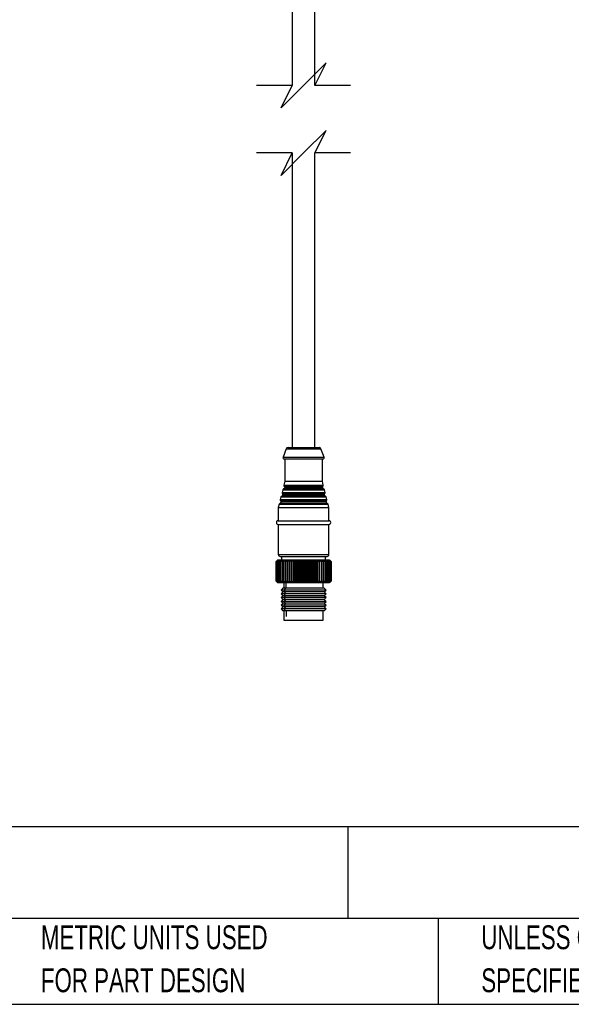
# Model space of a CAD drawing. Header units: millimetres. Extents: x 19 to 819, y 19 to 629.
# Tile 9 of 35: x 380 to 527, y 19 to 281. Entities that reach past the tile are written whole.
import ezdxf

# ---------------------------------------------------------------- set-up
doc = ezdxf.new("R2010")
doc.units = ezdxf.units.MM
doc.header["$LTSCALE"] = 3
doc.layers.add('DIMENSIONS', color=140, linetype='Continuous', lineweight=25)
doc.layers.add('TEXT', color=140, linetype='Continuous', lineweight=25)
doc.styles.add('SLDTEXTSTYLE0', font='TXT', dxfattribs={"width": 0.7})

msp = doc.modelspace()

# ---------------------------------------------------------------- linework, layer by layer
for p, q in [((452.453, 333.496), (452.453, 263.982)), ((458.453, 263.982), (458.453, 333.496)), ((452.453, 245.982), (452.453, 167.45)), ((458.453, 167.45), (458.453, 245.982)), ((450.831, 167.126), (449.972, 164.856)), ((450.831, 167.126), (460.075, 167.126)), ((451.299, 167.45), (459.608, 167.45)), ((460.934, 164.856), (460.075, 167.126)), ((449.972, 164.856), (460.934, 164.856)), ((450.253, 164.45), (460.653, 164.45)), ((450.453, 164.45), (450.453, 158.45)), ((460.453, 158.45), (460.453, 164.45)), ((450.453, 158.45), (450.202, 157.444)), ((450.453, 158.45), (460.453, 158.45)), ((460.705, 157.444), (460.453, 158.45)), ((449.895, 156.217), (449.717, 155.503)), ((449.717, 155.503), (461.19, 155.503)), ((449.817, 155.199), (461.089, 155.199)), ((449.895, 156.217), (461.011, 156.217)), ((460.943, 154.89), (449.963, 154.89)), ((460.779, 156.438), (450.127, 156.438)), ((450.202, 157.444), (460.705, 157.444)), ((450.302, 157.139), (460.604, 157.139)), ((460.458, 156.83), (450.448, 156.83)), ((461.19, 155.503), (461.011, 156.217)), ((448.925, 152.336), (448.703, 151.45)), ((448.925, 152.336), (461.981, 152.336)), ((461.749, 152.557), (449.157, 152.557)), ((449.41, 154.276), (449.231, 153.563)), ((449.231, 153.563), (461.675, 153.563)), ((449.332, 153.259), (461.574, 153.259)), ((449.41, 154.276), (461.496, 154.276)), ((461.428, 152.95), (449.478, 152.95)), ((461.264, 154.498), (449.642, 154.498)), ((461.675, 153.563), (461.496, 154.276)), ((462.203, 151.45), (461.981, 152.336)), ((448.703, 151.45), (462.203, 151.45)), ((448.703, 151.45), (448.703, 147.95)), ((462.203, 147.95), (462.203, 151.45)), ((448.703, 147.95), (462.203, 147.95)), ((448.703, 146.95), (462.203, 146.95)), ((448.703, 146.95), (448.703, 138.95)), ((462.203, 138.95), (462.203, 146.95)), ((448.388, 137.334), (448.106, 137.05)), ((448.112, 137.05), (448.106, 137.05)), ((448.106, 137.05), (448.106, 131.85)), ((448.112, 137.05), (448.477, 137.4)), ((448.112, 131.85), (448.112, 137.05)), ((448.477, 137.4), (448.153, 137.05)), ((448.175, 137.05), (448.153, 137.05)), ((448.153, 137.05), (448.153, 131.85)), ((448.175, 137.05), (448.558, 137.4)), ((448.175, 131.85), (448.175, 137.05)), ((448.558, 137.4), (448.259, 137.05)), ((448.296, 137.05), (448.259, 137.05)), ((448.259, 137.05), (448.259, 131.85)), ((448.296, 137.05), (448.694, 137.4)), ((448.296, 131.85), (448.296, 137.05)), ((448.503, 137.45), (448.388, 137.334)), ((448.694, 137.4), (448.422, 137.05)), ((448.475, 137.05), (448.422, 137.05)), ((448.422, 137.05), (448.422, 131.85)), ((448.475, 137.05), (448.884, 137.4)), ((448.475, 131.85), (448.475, 137.05)), ((449.312, 137.45), (448.503, 137.45)), ((448.884, 137.4), (448.643, 137.05)), ((448.711, 137.05), (448.643, 137.05)), ((448.643, 137.05), (448.643, 131.85)), ((448.703, 138.95), (462.203, 138.95)), ((448.711, 137.05), (449.127, 137.4)), ((448.711, 131.85), (448.711, 137.05)), ((449.127, 137.4), (448.918, 137.05)), ((448.959, 137.05), (448.918, 137.05)), ((448.918, 137.05), (448.918, 131.85)), ((448.959, 137.05), (449.312, 137.45)), ((449, 137.05), (448.959, 137.05)), ((448.959, 131.85), (448.959, 137.05)), ((449, 137.05), (449.421, 137.4)), ((449, 131.85), (449, 137.05)), ((449.203, 138.45), (461.703, 138.45)), ((449.421, 137.4), (449.246, 137.05)), ((449.341, 137.05), (449.246, 137.05)), ((449.246, 137.05), (449.246, 131.85)), ((462.403, 137.45), (449.312, 137.45)), ((449.341, 137.05), (449.764, 137.4)), ((449.341, 131.85), (449.341, 137.05)), ((449.603, 138.45), (449.603, 137.45)), ((449.764, 137.4), (449.624, 137.05)), ((449.732, 137.05), (449.624, 137.05)), ((449.624, 137.05), (449.624, 131.85)), ((449.732, 137.05), (450.152, 137.4)), ((449.732, 131.85), (449.732, 137.05)), ((450.152, 137.4), (450.048, 137.05)), ((450.169, 137.05), (450.048, 137.05)), ((450.048, 137.05), (450.048, 131.85)), ((450.169, 137.05), (450.583, 137.4)), ((450.169, 131.85), (450.169, 137.05)), ((450.583, 137.4), (450.517, 137.05)), ((450.648, 137.05), (450.517, 137.05)), ((450.517, 137.05), (450.517, 131.85)), ((450.648, 137.05), (451.054, 137.4)), ((450.648, 131.85), (450.648, 137.05)), ((451.054, 137.4), (451.025, 137.05)), ((451.166, 137.05), (451.025, 137.05)), ((451.025, 137.05), (451.025, 131.85)), ((451.166, 137.05), (451.559, 137.4)), ((451.166, 131.85), (451.166, 137.05)), ((451.559, 137.4), (451.568, 137.05)), ((451.559, 137.4), (451.559, 131.5)), ((451.718, 137.05), (451.568, 137.05)), ((451.568, 137.05), (451.568, 131.85)), ((451.718, 137.05), (452.097, 137.4)), ((451.718, 131.85), (451.718, 137.05)), ((452.097, 137.4), (452.143, 137.05)), ((452.097, 137.4), (452.097, 131.5)), ((452.301, 137.05), (452.143, 137.05)), ((452.143, 137.05), (452.143, 131.85)), ((452.301, 137.05), (452.661, 137.4)), ((452.301, 131.85), (452.301, 137.05)), ((452.661, 137.4), (452.745, 137.05)), ((452.661, 137.4), (452.661, 131.5)), ((452.908, 137.05), (452.745, 137.05)), ((452.745, 137.05), (452.745, 131.85)), ((452.908, 137.05), (453.247, 137.4)), ((452.908, 131.85), (452.908, 137.05)), ((453.247, 137.4), (453.368, 137.05)), ((453.247, 137.4), (453.247, 131.5)), ((453.537, 137.05), (453.368, 137.05)), ((453.368, 137.05), (453.368, 131.85)), ((453.537, 137.05), (453.852, 137.4)), ((453.537, 131.85), (453.537, 137.05)), ((453.852, 137.4), (454.008, 137.05)), ((453.852, 137.4), (453.852, 131.5)), ((454.181, 137.05), (454.008, 137.05)), ((454.008, 137.05), (454.008, 131.85)), ((454.181, 137.05), (454.469, 137.4)), ((454.181, 131.85), (454.181, 137.05)), ((454.469, 137.4), (454.66, 137.05)), ((454.469, 137.4), (454.469, 131.5)), ((454.835, 137.05), (454.66, 137.05)), ((454.66, 137.05), (454.66, 131.85)), ((454.835, 137.05), (455.094, 137.4)), ((454.835, 131.85), (454.835, 137.05)), ((455.094, 137.4), (455.318, 137.05)), ((455.094, 137.4), (455.094, 131.5)), ((455.494, 137.05), (455.318, 137.05)), ((455.318, 137.05), (455.318, 131.85)), ((455.494, 137.05), (455.722, 137.4)), ((455.494, 131.85), (455.494, 137.05)), ((455.722, 137.4), (455.978, 137.05)), ((455.722, 137.4), (455.722, 131.5)), ((456.152, 137.05), (455.978, 137.05)), ((455.978, 137.05), (455.978, 131.85)), ((456.152, 137.05), (456.348, 137.4)), ((456.152, 131.85), (456.152, 137.05)), ((456.348, 137.4), (456.633, 137.05)), ((456.348, 137.4), (456.348, 131.5)), ((456.805, 137.05), (456.633, 137.05)), ((456.633, 137.05), (456.633, 131.85)), ((456.805, 137.05), (456.967, 137.4)), ((456.805, 131.85), (456.805, 137.05)), ((456.967, 137.4), (457.278, 137.05)), ((456.967, 137.4), (456.967, 131.5)), ((457.447, 137.05), (457.278, 137.05)), ((457.278, 137.05), (457.278, 131.85)), ((457.447, 137.05), (457.574, 137.4)), ((457.447, 131.85), (457.447, 137.05)), ((457.574, 137.4), (457.909, 137.05)), ((457.574, 137.4), (457.574, 131.5)), ((458.074, 137.05), (457.909, 137.05)), ((457.909, 137.05), (457.909, 131.85)), ((458.074, 137.05), (458.163, 137.4)), ((458.074, 131.85), (458.074, 137.05)), ((458.163, 137.4), (458.52, 137.05)), ((458.163, 137.4), (458.163, 131.5)), ((458.679, 137.05), (458.52, 137.05)), ((458.52, 137.05), (458.52, 131.85)), ((458.679, 137.05), (458.731, 137.4)), ((458.679, 131.85), (458.679, 137.05)), ((458.731, 137.4), (459.107, 137.05)), ((458.731, 137.4), (458.731, 131.5)), ((459.258, 137.05), (459.107, 137.05)), ((459.107, 137.05), (459.107, 131.85)), ((459.258, 137.05), (459.272, 137.4)), ((459.258, 131.85), (459.258, 137.05)), ((459.272, 137.4), (459.664, 137.05)), ((459.272, 137.4), (459.272, 131.5)), ((459.806, 137.05), (459.664, 137.05)), ((459.664, 137.05), (459.664, 131.85)), ((459.782, 137.4), (460.187, 137.05)), ((459.806, 137.05), (459.782, 137.4)), ((459.806, 131.85), (459.806, 137.05)), ((460.319, 137.05), (460.187, 137.05)), ((460.187, 137.05), (460.187, 131.85)), ((460.258, 137.4), (460.672, 137.05)), ((460.319, 137.05), (460.258, 137.4)), ((460.319, 131.85), (460.319, 137.05)), ((460.793, 137.05), (460.672, 137.05)), ((460.672, 137.05), (460.672, 131.85)), ((460.695, 137.4), (461.115, 137.05)), ((460.793, 137.05), (460.695, 137.4)), ((460.793, 131.85), (460.793, 137.05)), ((461.09, 137.4), (461.512, 137.05)), ((461.225, 137.05), (461.09, 137.4)), ((461.225, 137.05), (461.115, 137.05)), ((461.115, 137.05), (461.115, 131.85)), ((461.225, 131.85), (461.225, 137.05)), ((461.303, 137.45), (461.303, 138.45)), ((461.439, 137.4), (461.861, 137.05)), ((461.609, 137.05), (461.439, 137.4)), ((461.609, 137.05), (461.512, 137.05)), ((461.512, 137.05), (461.512, 131.85)), ((461.609, 131.85), (461.609, 137.05)), ((461.74, 137.4), (462.158, 137.05)), ((461.945, 137.05), (461.74, 137.4)), ((461.945, 137.05), (461.861, 137.05)), ((461.861, 137.05), (461.861, 131.85)), ((461.945, 131.85), (461.945, 137.05)), ((461.991, 137.4), (462.401, 137.05)), ((462.227, 137.05), (461.991, 137.4)), ((462.227, 137.05), (462.158, 137.05)), ((462.158, 137.05), (462.158, 131.85)), ((462.189, 137.4), (462.588, 137.05)), ((462.456, 137.05), (462.189, 137.4)), ((462.227, 131.85), (462.227, 137.05)), ((462.332, 137.4), (462.717, 137.05)), ((462.628, 137.05), (462.332, 137.4)), ((462.456, 137.05), (462.401, 137.05)), ((462.401, 137.05), (462.401, 131.85)), ((462.518, 137.334), (462.403, 137.45)), ((462.421, 137.4), (462.788, 137.05)), ((462.742, 137.05), (462.421, 137.4)), ((462.453, 137.4), (462.8, 137.05)), ((462.797, 137.05), (462.453, 137.4)), ((462.456, 131.85), (462.456, 137.05)), ((462.628, 137.05), (462.588, 137.05)), ((462.588, 137.05), (462.588, 131.85)), ((462.628, 131.85), (462.628, 137.05)), ((462.742, 137.05), (462.717, 137.05)), ((462.717, 137.05), (462.717, 131.85)), ((462.742, 131.85), (462.742, 137.05)), ((462.797, 137.05), (462.788, 137.05)), ((462.788, 137.05), (462.788, 131.85)), ((462.797, 131.85), (462.797, 137.05)), ((462.8, 137.05), (462.8, 131.85)), ((448.106, 131.85), (448.388, 131.565)), ((448.112, 131.85), (448.106, 131.85)), ((448.477, 131.5), (448.112, 131.85)), ((448.153, 131.85), (448.477, 131.5)), ((448.175, 131.85), (448.153, 131.85)), ((448.558, 131.5), (448.175, 131.85)), ((448.259, 131.85), (448.558, 131.5)), ((448.296, 131.85), (448.259, 131.85)), ((448.694, 131.5), (448.296, 131.85)), ((448.388, 131.565), (448.503, 131.45)), ((448.422, 131.85), (448.694, 131.5)), ((448.475, 131.85), (448.422, 131.85)), ((448.884, 131.5), (448.475, 131.85)), ((448.503, 131.45), (449.312, 131.45)), ((448.643, 131.85), (448.884, 131.5)), ((448.711, 131.85), (448.643, 131.85)), ((449.127, 131.5), (448.711, 131.85)), ((448.959, 131.85), (448.918, 131.85)), ((448.918, 131.85), (449.127, 131.5)), ((449.312, 131.45), (448.959, 131.85)), ((449, 131.85), (448.959, 131.85)), ((449.421, 131.5), (449, 131.85)), ((449.246, 131.85), (449.421, 131.5)), ((449.341, 131.85), (449.246, 131.85)), ((449.312, 131.45), (462.403, 131.45)), ((449.764, 131.5), (449.341, 131.85)), ((449.624, 131.85), (449.764, 131.5)), ((449.732, 131.85), (449.624, 131.85)), ((450.152, 131.5), (449.732, 131.85)), ((450.048, 131.85), (450.152, 131.5)), ((450.169, 131.85), (450.048, 131.85)), ((450.583, 131.5), (450.169, 131.85)), ((450.203, 131.45), (450.203, 129.95)), ((450.517, 131.85), (450.583, 131.5)), ((450.648, 131.85), (450.517, 131.85)), ((451.054, 131.5), (450.648, 131.85)), ((450.814, 129.95), (450.814, 131.45)), ((451.025, 131.85), (451.054, 131.5)), ((451.025, 131.85), (451.166, 131.85)), ((451.559, 131.5), (451.166, 131.85)), ((451.568, 131.85), (451.559, 131.5)), ((451.568, 131.85), (451.718, 131.85)), ((452.097, 131.5), (451.718, 131.85)), ((452.143, 131.85), (452.097, 131.5)), ((452.143, 131.85), (452.301, 131.85)), ((452.661, 131.5), (452.301, 131.85)), ((452.745, 131.85), (452.661, 131.5)), ((452.745, 131.85), (452.908, 131.85)), ((453.247, 131.5), (452.908, 131.85)), ((453.368, 131.85), (453.247, 131.5)), ((453.368, 131.85), (453.537, 131.85)), ((453.852, 131.5), (453.537, 131.85)), ((454.008, 131.85), (453.852, 131.5)), ((454.008, 131.85), (454.181, 131.85)), ((454.469, 131.5), (454.181, 131.85)), ((454.66, 131.85), (454.469, 131.5)), ((454.66, 131.85), (454.835, 131.85)), ((455.094, 131.5), (454.835, 131.85)), ((455.318, 131.85), (455.094, 131.5)), ((455.318, 131.85), (455.494, 131.85)), ((455.722, 131.5), (455.494, 131.85)), ((455.978, 131.85), (455.722, 131.5)), ((455.978, 131.85), (456.152, 131.85)), ((456.348, 131.5), (456.152, 131.85)), ((456.633, 131.85), (456.348, 131.5)), ((456.633, 131.85), (456.805, 131.85)), ((456.967, 131.5), (456.805, 131.85)), ((457.278, 131.85), (456.967, 131.5)), ((457.278, 131.85), (457.447, 131.85)), ((457.574, 131.5), (457.447, 131.85)), ((457.909, 131.85), (457.574, 131.5)), ((457.909, 131.85), (458.074, 131.85)), ((458.163, 131.5), (458.074, 131.85)), ((458.52, 131.85), (458.163, 131.5)), ((458.52, 131.85), (458.679, 131.85)), ((458.731, 131.5), (458.679, 131.85)), ((459.107, 131.85), (458.731, 131.5)), ((459.107, 131.85), (459.258, 131.85)), ((459.272, 131.5), (459.258, 131.85)), ((459.664, 131.85), (459.272, 131.5)), ((459.664, 131.85), (459.806, 131.85)), ((459.782, 131.5), (459.806, 131.85)), ((460.187, 131.85), (459.782, 131.5)), ((460.187, 131.85), (460.319, 131.85)), ((460.258, 131.5), (460.319, 131.85)), ((460.672, 131.85), (460.258, 131.5)), ((460.672, 131.85), (460.793, 131.85)), ((460.695, 131.5), (460.793, 131.85)), ((461.115, 131.85), (460.695, 131.5)), ((460.703, 129.95), (460.703, 131.45)), ((461.09, 131.5), (461.225, 131.85)), ((461.512, 131.85), (461.09, 131.5)), ((461.115, 131.85), (461.225, 131.85)), ((461.439, 131.5), (461.609, 131.85)), ((461.861, 131.85), (461.439, 131.5)), ((461.512, 131.85), (461.609, 131.85)), ((461.74, 131.5), (461.945, 131.85)), ((462.158, 131.85), (461.74, 131.5)), ((461.861, 131.85), (461.945, 131.85)), ((461.991, 131.5), (462.227, 131.85)), ((462.401, 131.85), (461.991, 131.5)), ((462.158, 131.85), (462.227, 131.85)), ((462.189, 131.5), (462.456, 131.85)), ((462.588, 131.85), (462.189, 131.5)), ((462.332, 131.5), (462.628, 131.85)), ((462.717, 131.85), (462.332, 131.5)), ((462.401, 131.85), (462.456, 131.85)), ((462.403, 131.45), (462.518, 131.565)), ((462.421, 131.5), (462.742, 131.85)), ((462.788, 131.85), (462.421, 131.5)), ((462.453, 131.5), (462.797, 131.85)), ((462.8, 131.85), (462.453, 131.5)), ((462.588, 131.85), (462.628, 131.85)), ((462.717, 131.85), (462.742, 131.85)), ((462.788, 131.85), (462.797, 131.85)), ((449.953, 129.95), (449.453, 129.45)), ((449.453, 129.45), (449.953, 128.95)), ((450.151, 129.45), (449.453, 129.45)), ((449.953, 128.95), (449.453, 128.45)), ((450.593, 129.95), (449.953, 129.95)), ((450.593, 128.95), (449.953, 128.95)), ((450.593, 129.95), (450.151, 129.45)), ((461.453, 129.45), (450.151, 129.45)), ((450.151, 129.45), (450.593, 128.95)), ((450.593, 128.95), (450.151, 128.45)), ((460.953, 129.95), (450.593, 129.95)), ((460.953, 128.95), (450.593, 128.95)), ((461.453, 129.45), (460.953, 129.95)), ((460.953, 128.95), (461.453, 129.45)), ((461.453, 128.45), (460.953, 128.95)), ((449.453, 128.45), (449.953, 127.95)), ((450.151, 128.45), (449.453, 128.45)), ((449.953, 127.95), (449.453, 127.45)), ((449.453, 127.45), (449.953, 126.95)), ((450.151, 127.45), (449.453, 127.45)), ((449.953, 126.95), (449.453, 126.45)), ((449.453, 126.45), (449.953, 125.95)), ((450.151, 126.45), (449.453, 126.45)), ((450.593, 127.95), (449.953, 127.95)), ((450.593, 126.95), (449.953, 126.95)), ((461.453, 128.45), (450.151, 128.45)), ((450.151, 128.45), (450.593, 127.95)), ((450.593, 127.95), (450.151, 127.45)), ((461.453, 127.45), (450.151, 127.45)), ((450.151, 127.45), (450.593, 126.95)), ((450.593, 126.95), (450.151, 126.45)), ((461.453, 126.45), (450.151, 126.45)), ((450.151, 126.45), (450.593, 125.95)), ((460.953, 127.95), (450.593, 127.95)), ((460.953, 126.95), (450.593, 126.95)), ((460.953, 127.95), (461.453, 128.45)), ((461.453, 127.45), (460.953, 127.95)), ((460.953, 126.95), (461.453, 127.45)), ((461.453, 126.45), (460.953, 126.95)), ((460.953, 125.95), (461.453, 126.45)), ((449.953, 125.95), (449.453, 125.45)), ((449.453, 125.45), (449.953, 124.95)), ((450.151, 125.45), (449.453, 125.45)), ((449.953, 124.95), (449.453, 124.45)), ((449.453, 124.45), (449.953, 123.95)), ((450.151, 124.45), (449.453, 124.45)), ((450.593, 125.95), (449.953, 125.95)), ((450.593, 124.95), (449.953, 124.95)), ((450.593, 123.95), (449.953, 123.95)), ((450.593, 125.95), (450.151, 125.45)), ((461.453, 125.45), (450.151, 125.45)), ((450.151, 125.45), (450.593, 124.95)), ((450.593, 124.95), (450.151, 124.45)), ((461.453, 124.45), (450.151, 124.45)), ((450.151, 124.45), (450.593, 123.95)), ((450.203, 123.95), (450.203, 122.45)), ((460.953, 125.95), (450.593, 125.95)), ((460.953, 124.95), (450.593, 124.95)), ((460.953, 123.95), (450.593, 123.95)), ((450.814, 123.95), (450.814, 122.45)), ((460.703, 122.45), (460.703, 123.95)), ((461.453, 125.45), (460.953, 125.95)), ((460.953, 124.95), (461.453, 125.45)), ((461.453, 124.45), (460.953, 124.95)), ((460.953, 123.95), (461.453, 124.45)), ((450.203, 122.45), (450.203, 121.45)), ((450.203, 121.45), (460.703, 121.45)), ((460.703, 121.45), (460.703, 122.45))]:
    msp.add_line(p, q)
for centre, radius, start, end in [((451.299, 166.95), 0.5, 89.99663, 159.29483), ((459.608, 166.95), 0.5, 20.70517, 90.00358), ((450.253, 164.75), 0.3, 159.29057, 270.00049), ((460.653, 164.75), 0.3, 269.99951, 20.70943), ((449.563, 154.89), 0.4, 281.33879, 0.00089), ((450.008, 155.431), 0.3, 165.96399, 230.58696), ((449.563, 154.89), 0.4, 0.0005, 50.58638), ((450.186, 156.144), 0.3, 101.34225, 165.96335), ((450.048, 156.83), 0.4, 281.33858, 0.00142), ((450.493, 157.371), 0.3, 165.96286, 230.58673), ((450.048, 156.83), 0.4, 359.99962, 50.58669), ((460.858, 156.83), 0.4, 129.41362, 179.9995), ((460.858, 156.83), 0.4, 179.99911, 258.66121), ((460.413, 157.371), 0.3, 309.41295, 14.03809), ((460.72, 156.144), 0.3, 14.03665, 78.65775), ((461.343, 154.89), 0.4, 129.41255, 180.00057), ((461.343, 154.89), 0.4, 179.99911, 258.66121), ((460.899, 155.431), 0.3, 309.41347, 14.0359), ((449.216, 152.263), 0.3, 101.33579, 165.96596), ((449.078, 152.95), 0.4, 281.34247, 359.9995), ((449.522, 153.49), 0.3, 165.96399, 230.58696), ((449.078, 152.95), 0.4, 0.00006, 50.58653), ((449.701, 154.203), 0.3, 101.34268, 165.96293), ((461.205, 154.203), 0.3, 14.0375, 78.6569), ((461.828, 152.95), 0.4, 129.41331, 180.00038), ((461.828, 152.95), 0.4, 180.00023, 258.65764), ((461.384, 153.49), 0.3, 309.41262, 14.03612), ((461.69, 152.263), 0.3, 14.03404, 78.66421), ((448.703, 147.45), 0.5, 89.99936, 270.00064), ((462.203, 147.45), 0.5, 269.99936, 90.00064), ((449.203, 138.95), 0.5, 179.99945, 269.99959), ((461.703, 138.95), 0.5, 270.0003, 0.00055)]:
    msp.add_arc(centre, radius, start, end)
at = {"layer": 'DIMENSIONS', "color": 140}
for p, q in [((461.453, 269.982), (455.453, 263.982)), ((458.453, 263.982), (461.453, 269.982)), ((452.453, 263.982), (442.928, 263.982)), ((455.453, 263.982), (449.453, 257.982)), ((449.453, 257.982), (452.453, 263.982)), ((467.978, 263.982), (458.453, 263.982)), ((461.453, 251.982), (455.453, 245.982)), ((458.453, 245.982), (461.453, 251.982)), ((452.453, 245.982), (442.928, 245.982)), ((455.453, 245.982), (449.453, 239.982)), ((449.453, 239.982), (452.453, 245.982)), ((467.978, 245.982), (458.453, 245.982))]:
    msp.add_line(p, q, dxfattribs=at)
at = {"layer": 'TEXT'}
for p, q in [((819.15, 66.378), (19.05, 66.378)), ((467.277, 66.378), (467.277, 41.91)), ((819.15, 41.91), (19.05, 41.91)), ((491.341, 41.91), (491.341, 19.05)), ((19.05, 19.05), (819.15, 19.05))]:
    msp.add_line(p, q, dxfattribs=at)

# ---------------------------------------------------------------- texts
at = {"layer": 'TEXT', "attachment_point": 1, "style": 'SLDTEXTSTYLE0'}
for s, insert, char_height in [('IDEM Z-RANGE SAFETY SWITCH, CABLE-PULL INTERLOCK, 125M MAXIMUM PULL CABLE LENGTH, EMERGENCY STOP, RIGHT HAND HEAD, (2) OSSD SAFETY', (23.897, 59.836), 3.96875), ('METRIC UNITS USED', (385.435, 40.092), 6.35), ('UNLESS OTHERWISE', (502.824, 40.092), 6.35), ('FOR PART DESIGN', (385.435, 28.625), 6.35), ('SPECIFIED UNITS ARE:', (502.824, 28.625), 6.35)]:
    msp.add_mtext(s, dxfattribs=dict(at, insert=insert, char_height=char_height))

doc.saveas('drawing.dxf')
